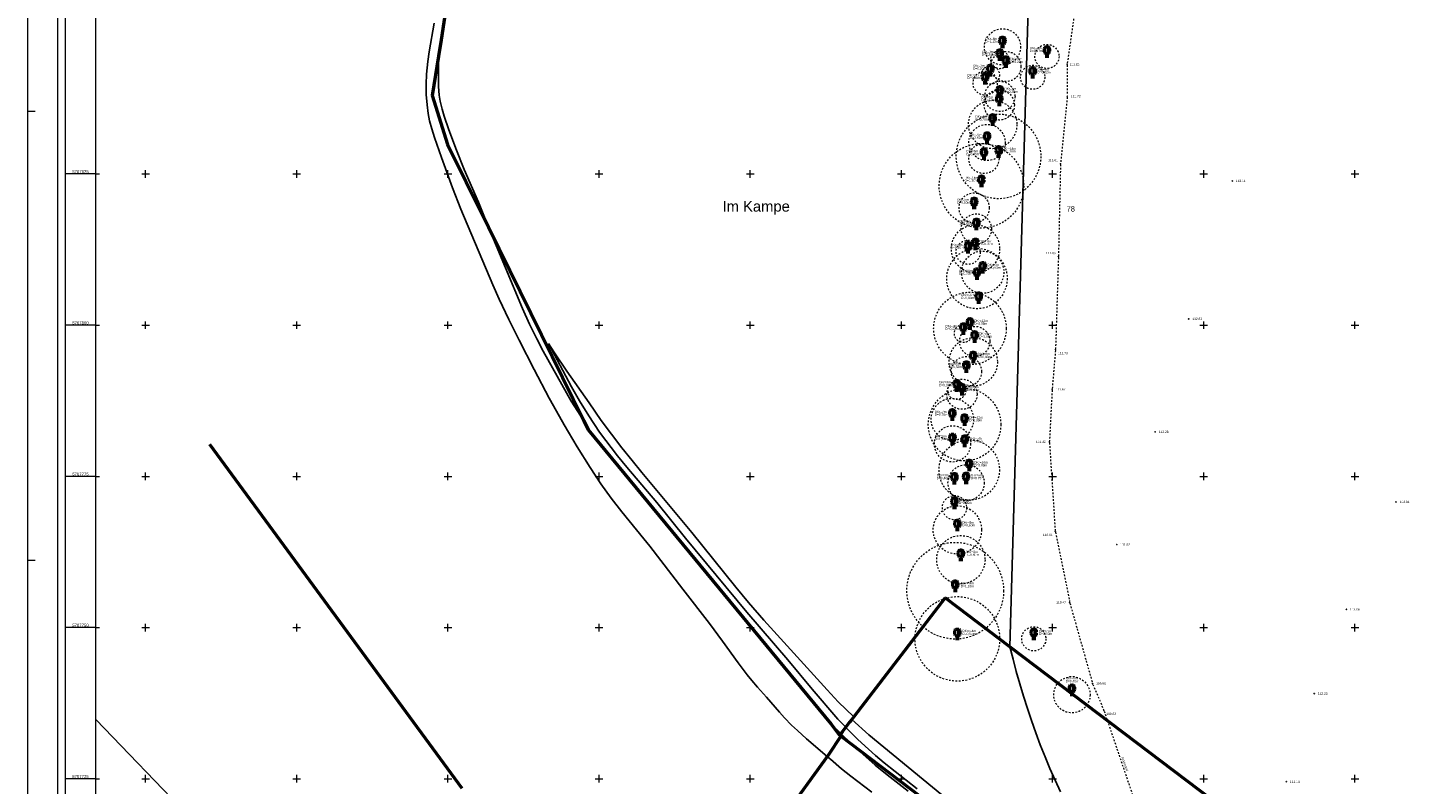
# Model space of a CAD drawing. Header units: metres. Extents: x 32377355 to 32378041, y 5707167 to 5708004.
# Tile 72 of 80: x 32377355 to 32377584, y 5707724 to 5707849. Entities that reach past the tile are written whole.
import ezdxf

# ---------------------------------------------------------------- set-up
doc = ezdxf.new("R2010")
doc.units = ezdxf.units.M
doc.header["$LTSCALE"] = 0.25
doc.linetypes.add('LF2', pattern=[2.2, 1.1, -1.1])
doc.layers.get('0').update_dxf_attribs({"color": 1, "linetype": 'CONTINUOUS'})
for name, color, linetype, lineweight in [('Befliegung', 126, 'CONTINUOUS', 0), ('Ebene 71', 71, 'CONTINUOUS', 0), ('Ebene 9085', 125, 'CONTINUOUS', 0), ('Ebene 9285', 69, 'CONTINUOUS', 0), ('Flurstücke_ Grenzpunkte', 51, 'CONTINUOUS', 25), ('Lagebezeichnungen', 9, 'CONTINUOUS', 25), ('Neues Aufmaß Nord', 123, 'CONTINUOUS', 0), ('Reliefformen', 32, 'CONTINUOUS', 25), ('Texte Befliegung', 70, 'CONTINUOUS', 0), ('TN_ Vegetation', 91, 'CONTINUOUS', 25)]:
    doc.layers.add(name, color=color, linetype=linetype, lineweight=lineweight)
doc.styles.add('F K 20 - Lagebezeichnung Gewanne', font='Arial.ttf')
doc.styles.add('K 10 700 - Arial_ kursiv_ 10 pt_ Flurstücksnummer', font='Arial.ttf')
doc.styles.add('Schrift rechtsgenei', font='Arial.ttf')

# ---------------------------------------------------------------- blocks, each defined once
blk = doc.blocks.new('S163')
at = {"lineweight": -2}
blk.add_hatch(color=0, dxfattribs=at).paths.add_polyline_path([(0, 0.031635, -1), (0, -0.031635, -1)], flags=0)
at = {"color": 0, "lineweight": -2}
blk.add_circle((0, 0), 0.031635, dxfattribs=at)
blk = doc.blocks.new('Laubbaum', base_point=(0, -0.5))
at = {"color": 0, "lineweight": -2}
for p, q in [((-0.25755, 0.14275), (-0.255405, 0.20252)), ((-0.255405, 0.08298), (-0.25755, 0.14275)), ((-0.255405, 0.20252), (-0.248985, 0.261985)), ((-0.248985, 0.023515), (-0.255405, 0.08298)), ((-0.248985, 0.261985), (-0.23832, 0.32084)), ((-0.23832, -0.03534), (-0.248985, 0.023515)), ((-0.23832, 0.32084), (-0.223465, 0.378775)), ((-0.223465, 0.378775), (-0.2045, 0.4355)), ((-0.2045, 0.4355), (-0.170865, 0.45636)), ((-0.170865, 0.45636), (-0.13513, 0.47336)), ((-0.13513, 0.47336), (-0.097725, 0.4863)), ((-0.097725, 0.4863), (-0.05912, 0.495015)), ((-0.05912, 0.495015), (-0.01979, 0.4994)), ((-0.01979, 0.4994), (0.01979, 0.4994)), ((0.01979, 0.4994), (0.05912, 0.495015)), ((0.05912, 0.495015), (0.097725, 0.4863)), ((0.072, 0.3585), (0.09129, 0.335215)), ((0.09129, 0.335215), (0.105485, 0.308515)), ((0.097725, 0.4863), (0.13513, 0.47336)), ((0.114, 0), (0.104515, -0.021505)), ((0.105485, 0.308515), (0.114, 0.2795)), ((0.114, 0.2795), (0.118245, 0.13975)), ((0.118245, 0.13975), (0.114, 0)), ((0.13513, 0.47336), (0.170865, 0.45636)), ((0.170865, 0.45636), (0.2045, 0.4355)), ((0.2045, 0.4355), (0.223465, 0.378775)), ((0.223465, 0.378775), (0.23832, 0.32084)), ((0.23832, 0.32084), (0.248985, 0.261985)), ((0.248985, 0.023515), (0.23832, -0.03534)), ((0.248985, 0.261985), (0.255405, 0.20252)), ((0.255405, 0.08298), (0.248985, 0.023515)), ((0.255405, 0.20252), (0.25755, 0.14275)), ((0.25755, 0.14275), (0.255405, 0.08298)), ((-0.223465, -0.093275), (-0.23832, -0.03534)), ((-0.2045, -0.15), (-0.223465, -0.093275)), ((-0.17082, -0.170725), (-0.2045, -0.15)), ((0.1905, -0.5), (-0.1905, -0.5)), ((-0.135065, -0.187615), (-0.17082, -0.170725)), ((-0.097665, -0.200465), (-0.135065, -0.187615)), ((-0.05908, -0.20912), (-0.097665, -0.200465)), ((-0.019775, -0.213475), (-0.05908, -0.20912)), ((0.019775, -0.213475), (-0.019775, -0.213475)), ((0, -0.2205), (0, -0.5)), ((0.05908, -0.20912), (0.019775, -0.213475)), ((0.097665, -0.200465), (0.05908, -0.20912)), ((0.09082, -0.04061), (0.0735, -0.0565)), ((0.104515, -0.021505), (0.09082, -0.04061)), ((0.135065, -0.187615), (0.097665, -0.200465)), ((0.17082, -0.170725), (0.135065, -0.187615)), ((0.2045, -0.15), (0.17082, -0.170725)), ((0.223465, -0.093275), (0.2045, -0.15)), ((0.23832, -0.03534), (0.223465, -0.093275))]:
    blk.add_line(p, q, dxfattribs=at)

msp = doc.modelspace()

# ---------------------------------------------------------------- linework, layer by layer
at = {"layer": 'Befliegung', "color": 7, "linetype": 'LF2', "lineweight": 18}
msp.add_line((32377533.523058, 5707736.17658, 109.675), (32377539.665385, 5707718.071422, 108.818), dxfattribs=at)
at = {"layer": 'Ebene 71', "color": 7, "linetype": 'Continuous', "lineweight": 18}
for p, q in [((32377360.4975, 5707167.1275), (32377360.4975, 5708004.388635)), ((32377355.4975, 5707835.3775), (32377356.7475, 5707835.3775)), ((32377355.4975, 5707761.1275), (32377356.7475, 5707761.1275))]:
    msp.add_line(p, q, dxfattribs=at)
at = {"layer": 'Ebene 71', "color": 7, "linetype": 'Continuous', "lineweight": 9}
for p, q in [((32377374.999722, 5707824.372003), (32377374.999722, 5707825.622003)), ((32377399.999722, 5707824.372003), (32377399.999722, 5707825.622003)), ((32377424.999722, 5707824.372003), (32377424.999722, 5707825.622003)), ((32377449.999722, 5707824.372003), (32377449.999722, 5707825.622003)), ((32377474.999722, 5707824.372003), (32377474.999722, 5707825.622003)), ((32377499.999722, 5707824.372003), (32377499.999722, 5707825.622003)), ((32377524.999722, 5707824.372003), (32377524.999722, 5707825.622003)), ((32377549.999722, 5707824.372003), (32377549.999722, 5707825.622003)), ((32377574.999722, 5707824.372003), (32377574.999722, 5707825.622003)), ((32377366.7475, 5707824.997003), (32377367.3725, 5707824.997003)), ((32377374.374722, 5707824.997003), (32377375.624722, 5707824.997003)), ((32377399.374722, 5707824.997003), (32377400.624722, 5707824.997003)), ((32377424.374722, 5707824.997003), (32377425.624722, 5707824.997003)), ((32377449.374722, 5707824.997003), (32377450.624722, 5707824.997003)), ((32377474.374722, 5707824.997003), (32377475.624722, 5707824.997003)), ((32377499.374722, 5707824.997003), (32377500.624722, 5707824.997003)), ((32377524.374722, 5707824.997003), (32377525.624722, 5707824.997003)), ((32377549.374722, 5707824.997003), (32377550.624722, 5707824.997003)), ((32377574.374722, 5707824.997003), (32377575.624722, 5707824.997003)), ((32377374.999722, 5707799.372003), (32377374.999722, 5707800.622003)), ((32377399.999722, 5707799.372003), (32377399.999722, 5707800.622003)), ((32377424.999722, 5707799.372003), (32377424.999722, 5707800.622003)), ((32377449.999722, 5707799.372003), (32377449.999722, 5707800.622003)), ((32377474.999722, 5707799.372003), (32377474.999722, 5707800.622003)), ((32377499.999722, 5707799.372003), (32377499.999722, 5707800.622003)), ((32377524.999722, 5707799.372003), (32377524.999722, 5707800.622003)), ((32377549.999722, 5707799.372003), (32377549.999722, 5707800.622003)), ((32377574.999722, 5707799.372003), (32377574.999722, 5707800.622003)), ((32377366.7475, 5707799.997003), (32377367.3725, 5707799.997003)), ((32377374.374722, 5707799.997003), (32377375.624722, 5707799.997003)), ((32377399.374722, 5707799.997003), (32377400.624722, 5707799.997003)), ((32377424.374722, 5707799.997003), (32377425.624722, 5707799.997003)), ((32377449.374722, 5707799.997003), (32377450.624722, 5707799.997003)), ((32377474.374722, 5707799.997003), (32377475.624722, 5707799.997003)), ((32377499.374722, 5707799.997003), (32377500.624722, 5707799.997003)), ((32377524.374722, 5707799.997003), (32377525.624722, 5707799.997003)), ((32377549.374722, 5707799.997003), (32377550.624722, 5707799.997003)), ((32377574.374722, 5707799.997003), (32377575.624722, 5707799.997003)), ((32377374.999722, 5707774.372003), (32377374.999722, 5707775.622003)), ((32377399.999722, 5707774.372003), (32377399.999722, 5707775.622003)), ((32377424.999722, 5707774.372003), (32377424.999722, 5707775.622003)), ((32377449.999722, 5707774.372003), (32377449.999722, 5707775.622003)), ((32377474.999722, 5707774.372003), (32377474.999722, 5707775.622003)), ((32377499.999722, 5707774.372003), (32377499.999722, 5707775.622003)), ((32377524.999722, 5707774.372003), (32377524.999722, 5707775.622003)), ((32377549.999722, 5707774.372003), (32377549.999722, 5707775.622003)), ((32377574.999722, 5707774.372003), (32377574.999722, 5707775.622003)), ((32377366.7475, 5707774.997003), (32377367.3725, 5707774.997003)), ((32377374.374722, 5707774.997003), (32377375.624722, 5707774.997003)), ((32377399.374722, 5707774.997003), (32377400.624722, 5707774.997003)), ((32377424.374722, 5707774.997003), (32377425.624722, 5707774.997003)), ((32377449.374722, 5707774.997003), (32377450.624722, 5707774.997003)), ((32377474.374722, 5707774.997003), (32377475.624722, 5707774.997003)), ((32377499.374722, 5707774.997003), (32377500.624722, 5707774.997003)), ((32377524.374722, 5707774.997003), (32377525.624722, 5707774.997003)), ((32377549.374722, 5707774.997003), (32377550.624722, 5707774.997003)), ((32377574.374722, 5707774.997003), (32377575.624722, 5707774.997003)), ((32377366.7475, 5707749.997003), (32377367.3725, 5707749.997003)), ((32377374.374722, 5707749.997003), (32377375.624722, 5707749.997003)), ((32377374.999722, 5707749.372003), (32377374.999722, 5707750.622003)), ((32377399.374722, 5707749.997003), (32377400.624722, 5707749.997003)), ((32377399.999722, 5707749.372003), (32377399.999722, 5707750.622003)), ((32377424.374722, 5707749.997003), (32377425.624722, 5707749.997003)), ((32377424.999722, 5707749.372003), (32377424.999722, 5707750.622003)), ((32377449.374722, 5707749.997003), (32377450.624722, 5707749.997003)), ((32377449.999722, 5707749.372003), (32377449.999722, 5707750.622003)), ((32377474.374722, 5707749.997003), (32377475.624722, 5707749.997003)), ((32377474.999722, 5707749.372003), (32377474.999722, 5707750.622003)), ((32377499.374722, 5707749.997003), (32377500.624722, 5707749.997003)), ((32377499.999722, 5707749.372003), (32377499.999722, 5707750.622003)), ((32377524.374722, 5707749.997003), (32377525.624722, 5707749.997003)), ((32377524.999722, 5707749.372003), (32377524.999722, 5707750.622003)), ((32377549.374722, 5707749.997003), (32377550.624722, 5707749.997003)), ((32377549.999722, 5707749.372003), (32377549.999722, 5707750.622003)), ((32377574.374722, 5707749.997003), (32377575.624722, 5707749.997003)), ((32377574.999722, 5707749.372003), (32377574.999722, 5707750.622003)), ((32377366.7475, 5707724.997003), (32377367.3725, 5707724.997003)), ((32377374.374722, 5707724.997003), (32377375.624722, 5707724.997003)), ((32377374.999722, 5707724.372003), (32377374.999722, 5707725.622003)), ((32377399.374722, 5707724.997003), (32377400.624722, 5707724.997003)), ((32377399.999722, 5707724.372003), (32377399.999722, 5707725.622003)), ((32377424.374722, 5707724.997003), (32377425.624722, 5707724.997003)), ((32377424.999722, 5707724.372003), (32377424.999722, 5707725.622003)), ((32377449.374722, 5707724.997003), (32377450.624722, 5707724.997003)), ((32377449.999722, 5707724.372003), (32377449.999722, 5707725.622003)), ((32377474.374722, 5707724.997003), (32377475.624722, 5707724.997003)), ((32377474.999722, 5707724.372003), (32377474.999722, 5707725.622003)), ((32377499.374722, 5707724.997003), (32377500.624722, 5707724.997003)), ((32377499.999722, 5707724.372003), (32377499.999722, 5707725.622003)), ((32377524.374722, 5707724.997003), (32377525.624722, 5707724.997003)), ((32377524.999722, 5707724.372003), (32377524.999722, 5707725.622003)), ((32377549.374722, 5707724.997003), (32377550.624722, 5707724.997003)), ((32377549.999722, 5707724.372003), (32377549.999722, 5707725.622003)), ((32377574.374722, 5707724.997003), (32377575.624722, 5707724.997003)), ((32377574.999722, 5707724.372003), (32377574.999722, 5707725.622003))]:
    msp.add_line(p, q, dxfattribs=at)
at = {"layer": 'Ebene 71', "color": 7, "lineweight": 18}
for p, q in [((32377366.7475, 5707824.997003), (32377361.7475, 5707824.997003)), ((32377366.7475, 5707799.997003), (32377361.7475, 5707799.997003)), ((32377366.7475, 5707774.997003), (32377361.7475, 5707774.997003)), ((32377366.7475, 5707749.997003), (32377361.7475, 5707749.997003)), ((32377366.7475, 5707724.997003), (32377361.7475, 5707724.997003))]:
    msp.add_line(p, q, dxfattribs=at)
at = {"layer": 'Ebene 71', "color": 7, "linetype": 'Continuous', "lineweight": 18}
msp.add_lwpolyline([(32377355.4975, 5707167.1275), (32377355.4975, 5708004.388635), (32378040.685612, 5708004.388635), (32378040.685612, 5707167.1275), (32377355.4975, 5707167.1275)], close=True, dxfattribs=at)
at = {"layer": 'Ebene 71', "color": 7, "lineweight": 18}
for points in [[(32377361.77, 5707168.4), (32377361.77, 5708003.116135), (32378015.663113, 5708003.116135), (32378015.663113, 5707168.4), (32377361.77, 5707168.4)], [(32377366.7475, 5707173.3775), (32377366.7475, 5707998.138635), (32378010.685612, 5707998.138635), (32378010.685612, 5707173.3775), (32377366.7475, 5707173.3775)]]:
    msp.add_lwpolyline(points, close=True, dxfattribs=at)
at = {"layer": 'Ebene 9085', "color": 7, "linetype": 'LF2', "lineweight": 18}
for p, q in [((32377530.110063, 5707862.101975, 111.215), (32377527.42838, 5707843.27803, 111.631)), ((32377527.407478, 5707842.97244, 111.636), (32377527.431965, 5707838.007562, 111.716)), ((32377527.41738, 5707837.701207, 111.719), (32377526.327063, 5707826.841795, 111.813)), ((32377526.308265, 5707826.535477, 111.814), (32377525.969177, 5707811.469525, 111.863)), ((32377525.9609, 5707811.162515, 111.862), (32377525.488545, 5707796.128487, 111.787)), ((32377525.470815, 5707795.821983, 111.783), (32377524.940628, 5707789.53602, 111.672)), ((32377524.919688, 5707789.22965, 111.665), (32377524.480758, 5707780.852355, 111.428)), ((32377524.482693, 5707780.545762, 111.419), (32377525.42475, 5707766.06824, 110.946)), ((32377525.46535, 5707765.764525, 110.935), (32377527.798092, 5707754.30348, 110.479)), ((32377527.870352, 5707754.00519, 110.467), (32377531.56709, 5707740.879812, 109.969)), ((32377531.668535, 5707740.590567, 109.954), (32377533.413908, 5707736.463437, 109.691))]:
    msp.add_line(p, q, dxfattribs=at)
for centre, radius in [((32377516.713723, 5707846.002002, 111.59), 2.999353), ((32377524.059723, 5707844.424003, 111.783), 1.999567), ((32377517.261723, 5707842.762002, 111.534), 2.49946), ((32377516.264722, 5707843.900003, 111.514), 1.499675), ((32377513.849723, 5707840.021002, 111.426), 1.999567), ((32377514.703722, 5707841.357002, 111.468), 1.499675), ((32377521.702723, 5707840.985003, 111.696), 1.999567), ((32377516.282722, 5707837.818002, 111.949), 2.49946), ((32377515.093722, 5707833.178002, 111.629), 3.999135), ((32377516.180723, 5707836.411002, 111.63), 2.49946), ((32377516.057723, 5707827.895003, 111.87), 6.998488), ((32377514.155723, 5707830.197003, 111.589), 2.999353), ((32377513.238722, 5707823.039002, 111.665), 6.998488), ((32377513.637722, 5707827.552002, 111.599), 2.49946), ((32377512.028723, 5707819.370002, 111.575), 2.49946), ((32377512.245723, 5707812.614002, 111.541), 3.999135), ((32377512.393723, 5707815.902002, 111.66), 2.49946), ((32377511.028723, 5707812.046002, 111.427), 1.999567), ((32377512.487723, 5707807.706002, 111.708), 4.99892), ((32377513.445723, 5707808.754002, 111.615), 3.499245), ((32377511.328722, 5707799.456002, 111.5), 5.998705), ((32377510.252723, 5707798.620002, 111.459), 1.499675), ((32377512.112723, 5707797.301002, 111.512), 2.49946), ((32377511.878723, 5707793.922002, 111.455), 3.999135), ((32377510.745723, 5707792.322003, 111.341), 2.49946), ((32377510.439723, 5707783.548003, 111.314), 5.998705), ((32377510.004723, 5707788.581002, 111.114), 2.49946), ((32377509.144723, 5707789.218003, 111.066), 1.499675), ((32377508.421723, 5707784.409002, 110.849), 3.499245), ((32377508.443723, 5707780.367003, 110.709), 2.999353), ((32377511.213723, 5707776.066003, 110.852), 4.99892), ((32377510.699723, 5707773.929003, 110.683), 2.999353), ((32377508.769723, 5707769.818002, 110.286), 1.999567), ((32377509.249722, 5707766.142002, 110.295), 3.999135), ((32377508.895723, 5707756.089003, 109.445), 7.998273), ((32377509.823723, 5707761.211002, 110.104), 3.999135), ((32377509.245723, 5707748.126002, 108.702), 6.998488), ((32377521.891723, 5707748.136002, 109.886), 1.999567), ((32377528.199723, 5707738.897002, 109.387), 2.999353)]:
    msp.add_circle(centre, radius, dxfattribs=at)
at = {"layer": 'Ebene 9285', "color": 7, "lineweight": 18}
msp.add_point((32377510.699723, 5707776.928355), dxfattribs=at)
at = {"layer": 'Flurstücke_ Grenzpunkte', "color": 7, "linetype": 'Continuous', "lineweight": 50}
for p, q in [((32377432.524723, 5707902.226002), (32377423.852722, 5707847.187002)), ((32377423.852722, 5707847.187002), (32377423.423723, 5707844.463003)), ((32377423.423723, 5707844.463003), (32377422.401723, 5707837.981003)), ((32377422.401723, 5707837.981003), (32377424.941723, 5707829.874002)), ((32377424.941723, 5707829.874002), (32377428.023722, 5707823.628003)), ((32377428.023722, 5707823.628003), (32377431.691723, 5707816.192002)), ((32377431.691723, 5707816.192002), (32377447.475722, 5707784.206002)), ((32377447.475722, 5707784.206002), (32377448.212723, 5707782.710002)), ((32377448.212723, 5707782.710002), (32377488.356723, 5707734.021002)), ((32377427.342723, 5707723.401003), (32377385.626722, 5707780.248003)), ((32377507.243723, 5707754.933002), (32377492.104722, 5707735.216002)), ((32377509.286722, 5707753.386002), (32377507.243723, 5707754.933002)), ((32377517.952723, 5707746.825002), (32377509.286722, 5707753.386002)), ((32377619.4004, 5707670.021902), (32377517.952723, 5707746.825002)), ((32377488.356723, 5707734.021002), (32377489.778723, 5707732.187002)), ((32377491.426723, 5707734.333003), (32377490.269723, 5707732.825002)), ((32377491.783723, 5707734.798003), (32377491.426723, 5707734.333003)), ((32377492.104722, 5707735.216002), (32377491.783723, 5707734.798003)), ((32377489.992723, 5707732.028002), (32377487.915723, 5707728.977002)), ((32377490.269723, 5707732.825002), (32377489.778723, 5707732.187002)), ((32377489.778723, 5707732.187002), (32377489.992723, 5707732.028002)), ((32377521.591722, 5707708.130002), (32377489.992723, 5707732.028002)), ((32377487.915723, 5707728.977002), (32377464.606723, 5707696.690003))]:
    msp.add_line(p, q, dxfattribs=at)
at = {"layer": 'Reliefformen', "color": 37, "linetype": 'Continuous', "lineweight": 25, "true_color": 0x805c3b}
for p, q in [((32377423.423723, 5707844.463003), (32377432.524723, 5707902.226002)), ((32377422.716722, 5707849.923003), (32377421.869723, 5707845.201003)), ((32377421.869723, 5707845.201003), (32377422.716722, 5707849.923003)), ((32377421.869723, 5707845.201003), (32377421.646722, 5707843.586002)), ((32377421.646722, 5707843.586002), (32377421.869723, 5707845.201003)), ((32377423.463723, 5707839.443002), (32377423.423723, 5707844.463003)), ((32377421.646722, 5707843.586002), (32377421.472723, 5707841.517002)), ((32377421.472723, 5707841.517002), (32377421.646722, 5707843.586002)), ((32377421.379723, 5707839.861003), (32377421.377723, 5707838.621002)), ((32377421.377723, 5707838.621002), (32377421.379723, 5707839.861003)), ((32377421.472723, 5707841.517002), (32377421.379723, 5707839.861003)), ((32377421.379723, 5707839.861003), (32377421.472723, 5707841.517002)), ((32377423.571723, 5707838.007002), (32377423.463723, 5707839.443002)), ((32377421.377723, 5707838.621002), (32377421.398722, 5707838.161002)), ((32377421.398722, 5707838.161002), (32377421.377723, 5707838.621002)), ((32377421.398722, 5707838.161002), (32377421.547722, 5707836.410002)), ((32377421.547722, 5707836.410002), (32377421.398722, 5707838.161002)), ((32377423.723723, 5707837.015003), (32377423.571723, 5707838.007002)), ((32377424.035723, 5707835.686002), (32377423.723723, 5707837.015003)), ((32377421.547722, 5707836.410002), (32377421.721723, 5707834.990002)), ((32377421.721723, 5707834.990002), (32377421.547722, 5707836.410002)), ((32377421.721723, 5707834.990002), (32377421.955722, 5707833.778002)), ((32377421.955722, 5707833.778002), (32377421.721723, 5707834.990002)), ((32377424.361722, 5707834.580002), (32377424.035723, 5707835.686002)), ((32377421.955722, 5707833.778002), (32377422.321723, 5707832.460002)), ((32377422.321723, 5707832.460002), (32377421.955722, 5707833.778002)), ((32377422.321723, 5707832.460002), (32377422.786722, 5707831.049003)), ((32377422.786722, 5707831.049003), (32377422.321723, 5707832.460002)), ((32377425.138723, 5707832.285002), (32377424.361722, 5707834.580002)), ((32377422.786722, 5707831.049003), (32377423.944722, 5707827.699002)), ((32377423.944722, 5707827.699002), (32377422.786722, 5707831.049003)), ((32377426.392723, 5707828.941003), (32377425.138723, 5707832.285002)), ((32377427.695723, 5707825.727002), (32377426.392723, 5707828.941003)), ((32377423.944722, 5707827.699002), (32377425.770723, 5707822.690003)), ((32377425.770723, 5707822.690003), (32377423.944722, 5707827.699002)), ((32377430.057723, 5707820.313002), (32377427.695723, 5707825.727002)), ((32377425.770723, 5707822.690003), (32377427.137722, 5707819.155002)), ((32377427.137722, 5707819.155002), (32377425.770723, 5707822.690003)), ((32377427.137722, 5707819.155002), (32377432.405723, 5707806.665002)), ((32377432.405723, 5707806.665002), (32377427.137722, 5707819.155002)), ((32377430.616723, 5707818.946003), (32377430.057723, 5707820.313002)), ((32377431.691723, 5707816.192002), (32377430.616723, 5707818.946003)), ((32377437.357723, 5707802.757002), (32377431.691723, 5707816.192002)), ((32377432.405723, 5707806.665002), (32377433.461723, 5707804.300002)), ((32377433.461723, 5707804.300002), (32377432.405723, 5707806.665002)), ((32377433.461723, 5707804.300002), (32377435.071723, 5707800.939002)), ((32377435.071723, 5707800.939002), (32377433.461723, 5707804.300002)), ((32377438.506723, 5707800.184003), (32377437.357723, 5707802.757002)), ((32377435.071723, 5707800.939002), (32377436.794723, 5707797.501002)), ((32377436.794723, 5707797.501002), (32377435.071723, 5707800.939002)), ((32377439.691723, 5707797.719003), (32377438.506723, 5707800.184003)), ((32377436.794723, 5707797.501002), (32377439.255723, 5707792.680003)), ((32377439.255723, 5707792.680003), (32377436.794723, 5707797.501002)), ((32377440.755723, 5707795.690003), (32377439.691723, 5707797.719003)), ((32377442.622722, 5707795.398002), (32377441.645723, 5707796.940003)), ((32377441.645723, 5707796.940003), (32377445.453722, 5707789.803002)), ((32377445.453722, 5707789.803002), (32377441.645723, 5707796.940003)), ((32377445.400722, 5707787.411002), (32377440.755723, 5707795.690003)), ((32377444.639722, 5707792.409002), (32377442.622722, 5707795.398002)), ((32377439.255723, 5707792.680003), (32377441.764722, 5707787.936002)), ((32377441.764722, 5707787.936002), (32377439.255723, 5707792.680003)), ((32377448.329723, 5707787.154002), (32377444.639722, 5707792.409002)), ((32377445.453722, 5707789.803002), (32377446.769723, 5707787.487002)), ((32377446.769723, 5707787.487002), (32377445.453722, 5707789.803002)), ((32377441.764722, 5707787.936002), (32377442.960723, 5707785.761002)), ((32377442.960723, 5707785.761002), (32377441.764722, 5707787.936002)), ((32377446.353723, 5707785.882002), (32377445.400722, 5707787.411002)), ((32377446.769723, 5707787.487002), (32377448.302723, 5707785.022002)), ((32377448.302723, 5707785.022002), (32377446.769723, 5707787.487002)), ((32377450.344723, 5707784.235003), (32377448.329723, 5707787.154002)), ((32377442.960723, 5707785.761002), (32377444.225722, 5707783.523002)), ((32377444.225722, 5707783.523002), (32377442.960723, 5707785.761002)), ((32377447.475722, 5707784.206002), (32377446.353723, 5707785.882002)), ((32377448.302723, 5707785.022002), (32377450.071723, 5707782.319002)), ((32377450.071723, 5707782.319002), (32377448.302723, 5707785.022002)), ((32377444.225722, 5707783.523002), (32377446.359723, 5707779.902002)), ((32377446.359723, 5707779.902002), (32377444.225722, 5707783.523002)), ((32377448.212723, 5707782.710002), (32377447.475722, 5707784.206002)), ((32377488.356723, 5707734.021002), (32377448.212723, 5707782.710002)), ((32377450.071723, 5707782.319002), (32377453.049723, 5707778.419002)), ((32377453.049723, 5707778.419002), (32377450.071723, 5707782.319002)), ((32377453.769723, 5707779.741003), (32377450.344723, 5707784.235003)), ((32377446.359723, 5707779.902002), (32377448.509723, 5707776.457003)), ((32377448.509723, 5707776.457003), (32377446.359723, 5707779.902002)), ((32377455.450723, 5707777.611003), (32377453.769723, 5707779.741003)), ((32377453.049723, 5707778.419002), (32377454.581723, 5707776.507002)), ((32377454.581723, 5707776.507002), (32377453.049723, 5707778.419002)), ((32377457.052723, 5707775.631002), (32377455.450723, 5707777.611003)), ((32377448.509723, 5707776.457003), (32377450.293722, 5707773.767002)), ((32377450.293722, 5707773.767002), (32377448.509723, 5707776.457003)), ((32377454.581723, 5707776.507002), (32377459.553723, 5707770.662003)), ((32377459.553723, 5707770.662003), (32377454.581723, 5707776.507002)), ((32377465.353723, 5707765.698002), (32377457.052723, 5707775.631002)), ((32377450.293722, 5707773.767002), (32377452.009723, 5707771.369002)), ((32377452.009723, 5707771.369002), (32377450.293722, 5707773.767002)), ((32377452.009723, 5707771.369002), (32377453.764722, 5707769.116003)), ((32377453.764722, 5707769.116003), (32377452.009723, 5707771.369002)), ((32377459.553723, 5707770.662003), (32377464.311723, 5707764.758003)), ((32377464.311723, 5707764.758003), (32377459.553723, 5707770.662003)), ((32377453.764722, 5707769.116003), (32377457.387722, 5707764.685003)), ((32377457.387722, 5707764.685003), (32377453.764722, 5707769.116003)), ((32377457.387722, 5707764.685003), (32377458.364723, 5707763.460002)), ((32377458.364723, 5707763.460002), (32377457.387722, 5707764.685003)), ((32377464.311723, 5707764.758003), (32377474.430723, 5707752.522002)), ((32377474.430723, 5707752.522002), (32377464.311723, 5707764.758003)), ((32377472.584723, 5707756.674003), (32377465.353723, 5707765.698002)), ((32377458.364723, 5707763.460002), (32377463.845723, 5707756.342002)), ((32377463.845723, 5707756.342002), (32377458.364723, 5707763.460002)), ((32377463.845723, 5707756.342002), (32377468.271722, 5707750.651003)), ((32377468.271722, 5707750.651003), (32377463.845723, 5707756.342002)), ((32377474.713723, 5707754.129002), (32377472.584723, 5707756.674003)), ((32377474.430723, 5707752.522002), (32377481.200723, 5707744.666002)), ((32377481.200723, 5707744.666002), (32377474.430723, 5707752.522002)), ((32377477.266723, 5707751.210002), (32377474.713723, 5707754.129002)), ((32377468.271722, 5707750.651003), (32377470.433722, 5707747.761002)), ((32377470.433722, 5707747.761002), (32377468.271722, 5707750.651003)), ((32377487.699723, 5707739.681002), (32377477.266723, 5707751.210002)), ((32377470.433722, 5707747.761002), (32377472.993723, 5707744.187002)), ((32377472.993723, 5707744.187002), (32377470.433722, 5707747.761002)), ((32377472.993723, 5707744.187002), (32377474.492723, 5707742.198002)), ((32377474.492723, 5707742.198002), (32377472.993723, 5707744.187002)), ((32377481.200723, 5707744.666002), (32377485.262722, 5707739.812002)), ((32377485.262722, 5707739.812002), (32377481.200723, 5707744.666002)), ((32377474.492723, 5707742.198002), (32377475.256723, 5707741.254002)), ((32377475.256723, 5707741.254002), (32377474.492723, 5707742.198002)), ((32377475.256723, 5707741.254002), (32377476.209723, 5707740.146002)), ((32377476.209723, 5707740.146002), (32377475.256723, 5707741.254002)), ((32377476.209723, 5707740.146002), (32377477.705722, 5707738.464003)), ((32377477.705722, 5707738.464003), (32377476.209723, 5707740.146002)), ((32377485.262722, 5707739.812002), (32377489.491723, 5707734.828002)), ((32377489.491723, 5707734.828002), (32377485.262722, 5707739.812002)), ((32377489.548723, 5707737.734002), (32377487.699723, 5707739.681002)), ((32377477.705722, 5707738.464003), (32377479.811723, 5707736.017002)), ((32377479.811723, 5707736.017002), (32377477.705722, 5707738.464003)), ((32377492.104722, 5707735.216002), (32377489.548723, 5707737.734002)), ((32377479.811723, 5707736.017002), (32377480.659722, 5707735.071003)), ((32377480.659722, 5707735.071003), (32377479.811723, 5707736.017002)), ((32377480.659722, 5707735.071003), (32377481.830722, 5707733.878003)), ((32377481.830722, 5707733.878003), (32377480.659722, 5707735.071003)), ((32377491.681722, 5707730.822003), (32377488.356723, 5707734.021002)), ((32377489.491723, 5707734.828002), (32377491.740722, 5707732.546002)), ((32377491.740722, 5707732.546002), (32377489.491723, 5707734.828002)), ((32377491.783723, 5707734.798003), (32377492.104722, 5707735.216002)), ((32377494.626722, 5707732.236003), (32377491.783723, 5707734.798003)), ((32377481.830722, 5707733.878003), (32377482.805723, 5707732.958003)), ((32377482.805723, 5707732.958003), (32377481.830722, 5707733.878003)), ((32377482.805723, 5707732.958003), (32377484.311723, 5707731.614002)), ((32377484.311723, 5707731.614002), (32377482.805723, 5707732.958003)), ((32377484.311723, 5707731.614002), (32377488.123723, 5707728.352002)), ((32377488.123723, 5707728.352002), (32377484.311723, 5707731.614002)), ((32377491.740722, 5707732.546002), (32377492.815722, 5707731.487002)), ((32377492.815722, 5707731.487002), (32377491.740722, 5707732.546002)), ((32377507.609723, 5707721.549003), (32377494.626722, 5707732.236003)), ((32377493.679722, 5707728.983002), (32377491.681722, 5707730.822003)), ((32377492.815722, 5707731.487002), (32377494.526723, 5707729.878003)), ((32377494.526723, 5707729.878003), (32377492.815722, 5707731.487002)), ((32377494.526723, 5707729.878003), (32377495.709723, 5707728.833003)), ((32377495.709723, 5707728.833003), (32377494.526723, 5707729.878003)), ((32377488.123723, 5707728.352002), (32377488.266723, 5707728.215002)), ((32377488.266723, 5707728.215002), (32377488.123723, 5707728.352002)), ((32377488.266723, 5707728.215002), (32377490.091722, 5707726.637002)), ((32377490.091722, 5707726.637002), (32377488.266723, 5707728.215002)), ((32377495.659722, 5707727.261002), (32377493.679722, 5707728.983002)), ((32377497.617723, 5707725.652002), (32377495.659722, 5707727.261002)), ((32377495.709723, 5707728.833003), (32377497.144723, 5707727.625002)), ((32377497.144723, 5707727.625002), (32377495.709723, 5707728.833003)), ((32377497.144723, 5707727.625002), (32377502.584723, 5707723.320002)), ((32377502.584723, 5707723.320002), (32377497.144723, 5707727.625002)), ((32377490.091722, 5707726.637002), (32377491.609723, 5707725.410002)), ((32377491.609723, 5707725.410002), (32377490.091722, 5707726.637002)), ((32377491.609723, 5707725.410002), (32377495.091722, 5707722.809003)), ((32377495.091722, 5707722.809003), (32377491.609723, 5707725.410002)), ((32377501.097723, 5707722.928002), (32377497.617723, 5707725.652002))]:
    msp.add_line(p, q, dxfattribs=at)
at = {"layer": 'TN_ Vegetation', "color": 253, "linetype": 'Continuous', "lineweight": 25, "true_color": 0xb2b2b2}
for p, q in [((32377432.524723, 5707902.226002), (32377423.852722, 5707847.187002)), ((32377521.168722, 5707859.001002), (32377517.952723, 5707746.825002)), ((32377423.852722, 5707847.187002), (32377423.423723, 5707844.463003)), ((32377423.423723, 5707844.463003), (32377422.401723, 5707837.981003)), ((32377422.401723, 5707837.981003), (32377424.941723, 5707829.874002)), ((32377424.941723, 5707829.874002), (32377428.023722, 5707823.628003)), ((32377428.023722, 5707823.628003), (32377431.691723, 5707816.192002)), ((32377431.691723, 5707816.192002), (32377447.475722, 5707784.206002)), ((32377517.952723, 5707746.825002), (32377518.458723, 5707744.765003)), ((32377518.458723, 5707744.765003), (32377518.998723, 5707742.713003)), ((32377518.998723, 5707742.713003), (32377519.573723, 5707740.671002)), ((32377519.573723, 5707740.671002), (32377520.183722, 5707738.639003)), ((32377520.183722, 5707738.639003), (32377520.827723, 5707736.618002)), ((32377520.827723, 5707736.618002), (32377521.505723, 5707734.608002)), ((32377416.123723, 5707683.579002), (32377366.7475, 5707734.80119)), ((32377488.356723, 5707734.021002), (32377489.778723, 5707732.187002)), ((32377521.505723, 5707734.608002), (32377522.218722, 5707732.609002)), ((32377489.778723, 5707732.187002), (32377489.992723, 5707732.028002)), ((32377522.218722, 5707732.609002), (32377522.965723, 5707730.624002)), ((32377522.965723, 5707730.624002), (32377523.745723, 5707728.651003)), ((32377523.745723, 5707728.651003), (32377524.559723, 5707726.692002)), ((32377524.559723, 5707726.692002), (32377525.407722, 5707724.746002)), ((32377525.407722, 5707724.746002), (32377526.287723, 5707722.816003))]:
    msp.add_line(p, q, dxfattribs=at)
at = {"layer": 'TN_ Vegetation', "color": 116, "linetype": 'Continuous', "lineweight": 25, "true_color": 0x008230}
for p, q in [((32377489.992723, 5707732.028002), (32377487.915723, 5707728.977002)), ((32377521.591722, 5707708.130002), (32377489.992723, 5707732.028002)), ((32377487.915723, 5707728.977002), (32377464.606723, 5707696.690003))]:
    msp.add_line(p, q, dxfattribs=at)

# ---------------------------------------------------------------- block references
at = {"layer": 'Befliegung', "color": 7, "lineweight": 25, "xscale": 0.88, "yscale": 0.88, "zscale": 0.88}
for p in [(32377527.432723, 5707837.854002, 111.718), (32377554.720723, 5707823.851002, 113.112), (32377547.519723, 5707801.031003, 112.829), (32377524.927723, 5707789.383003, 111.669), (32377541.968722, 5707782.350003, 112.28), (32377581.798723, 5707770.772002, 114.01), (32377535.619723, 5707763.705002, 111.522), (32377573.586723, 5707753.006002, 113.057), (32377531.608723, 5707740.732002, 109.963), (32377568.268723, 5707739.083003, 112.233), (32377563.651723, 5707724.508003, 111.144)]:
    msp.add_blockref('S163', p, dxfattribs=at)
at = {"layer": 'Ebene 9085', "color": 116, "lineweight": 50, "true_color": 0x008230, "xscale": 1.625, "yscale": 1.625, "zscale": 1.625}
for p in [(32377516.713723, 5707846.002002, 111.59), (32377516.264722, 5707843.900003, 111.514), (32377517.261723, 5707842.762002, 111.534), (32377524.059723, 5707844.424003, 111.783), (32377513.849723, 5707840.021002, 111.426), (32377514.703722, 5707841.357002, 111.468), (32377521.702723, 5707840.985003, 111.696), (32377516.282722, 5707837.818002, 111.949), (32377516.180723, 5707836.411002, 111.63), (32377515.093722, 5707833.178002, 111.629), (32377514.155723, 5707830.197003, 111.589), (32377513.637722, 5707827.552002, 111.599), (32377516.057723, 5707827.895003, 111.87), (32377513.238722, 5707823.039002, 111.665), (32377512.028723, 5707819.370002, 111.575), (32377512.393723, 5707815.902002, 111.66), (32377512.245723, 5707812.614002, 111.541), (32377511.028723, 5707812.046002, 111.427), (32377513.445723, 5707808.754002, 111.615), (32377512.487723, 5707807.706002, 111.708), (32377512.782722, 5707803.723002, 111.512), (32377511.328722, 5707799.456002, 111.5), (32377510.252723, 5707798.620002, 111.459), (32377512.112723, 5707797.301002, 111.512), (32377510.745723, 5707792.322003, 111.341), (32377511.878723, 5707793.922002, 111.455), (32377509.144723, 5707789.218003, 111.066), (32377510.004723, 5707788.581002, 111.114), (32377508.421723, 5707784.409002, 110.849), (32377510.439723, 5707783.548003, 111.314), (32377508.443723, 5707780.367003, 110.709), (32377510.466722, 5707780.071003, 110.998), (32377511.213723, 5707776.066003, 110.852), (32377508.765723, 5707773.860003, 110.395), (32377510.699723, 5707773.929003, 110.683), (32377508.769723, 5707769.818002, 110.286), (32377509.249722, 5707766.142002, 110.295), (32377509.823723, 5707761.211002, 110.104), (32377508.895723, 5707756.089003, 109.445), (32377509.245723, 5707748.126002, 108.702), (32377521.891723, 5707748.136002, 109.886), (32377528.199723, 5707738.897002, 109.387)]:
    msp.add_blockref('Laubbaum', p, dxfattribs=at)
at = {"layer": 'Ebene 9085', "color": 7, "lineweight": 25, "xscale": 0.88, "yscale": 0.88, "zscale": 0.88}
for p in [(32377527.406723, 5707843.126002, 111.634), (32377526.311723, 5707826.689002, 111.814), (32377525.965723, 5707811.316003, 111.863), (32377525.483723, 5707795.975003, 111.786), (32377524.472723, 5707780.699002, 111.424), (32377525.434723, 5707765.915002, 110.941), (32377527.828722, 5707754.153002, 110.473), (32377533.473723, 5707736.322003, 109.682)]:
    msp.add_blockref('S163', p, dxfattribs=at)

# ---------------------------------------------------------------- texts
at = {"layer": 'Ebene 71', "color": 7, "lineweight": 18, "char_height": 0.5, "attachment_point": 7, "line_spacing_factor": 0.69, "style": 'Schrift rechtsgenei'}
for s, insert in [('5707825', (32377362.865, 5707825.122003)), ('5707800', (32377362.865, 5707800.122003)), ('5707775', (32377362.865, 5707775.122003)), ('5707750', (32377362.865, 5707750.122003)), ('5707725', (32377362.865, 5707725.122003))]:
    msp.add_mtext(s, dxfattribs=dict(at, insert=insert))
at = {"layer": 'Ebene 9285', "color": 7, "lineweight": 18, "char_height": 0.3775, "attachment_point": 7, "line_spacing_factor": 0.69, "style": 'Schrift rechtsgenei'}
for s, insert in [('DKr=6m', (32377513.891495, 5707847.166855)), ('D=1,10m', (32377513.891495, 5707846.638355)), ('DKr=4m', (32377521.211938, 5707845.6377)), ('DKr=3m', (32377513.27333, 5707845.019527)), ('D=0,25m', (32377513.27333, 5707844.491027)), ('DKr=5m', (32377517.990945, 5707843.815725)), ('D=0,17m', (32377521.211938, 5707845.1092)), ('DKr=4m', (32377510.930787, 5707841.147827)), ('DKr=3m', (32377511.841777, 5707842.709522)), ('D=0,20m', (32377511.841777, 5707842.181022)), ('D=0,22m', (32377517.990945, 5707843.287225)), ('DKr=4m', (32377522.480815, 5707842.09135)), ('D=0,22m', (32377522.480815, 5707841.56285)), ('111.63', (32377527.81698, 5707842.895638, 111.634)), ('D=0,20m', (32377510.930787, 5707840.619327)), ('DKr=5m', (32377517.047423, 5707838.90289)), ('DKr=5m', (32377513.240695, 5707837.50331)), ('D=0,27m', (32377513.240695, 5707836.97481)), ('D=0,25m', (32377517.047423, 5707838.37439)), ('DKr=8m', (32377512.232097, 5707834.282317)), ('D=0,70m', (32377512.232097, 5707833.753817)), ('DKr=6m', (32377511.32111, 5707831.289068)), ('D=0,45m', (32377511.32111, 5707830.760568)), ('DKr=5m', (32377510.735473, 5707828.556103)), ('D=0,45m', (32377510.735473, 5707828.027603)), ('DKr=14m', (32377516.721965, 5707829.0116)), ('D=1,30m', (32377516.721965, 5707828.4831)), ('111.81', (32377524.256235, 5707827.104252, 111.814)), ('DKr=14m', (32377510.442658, 5707824.196375)), ('D=1,30m', (32377510.442658, 5707823.667875)), ('DKr=5m', (32377509.206317, 5707820.552423)), ('D=0,50m', (32377509.206317, 5707820.023923)), ('DKr=5m', (32377509.564205, 5707817.006078)), ('D=0,50m', (32377509.564205, 5707816.477578)), ('DKr=8m', (32377512.980383, 5707813.686932)), ('DKr=4m', (32377508.13262, 5707813.101297)), ('D=0,30m', (32377508.13262, 5707812.572797)), ('D=0,70m', (32377512.980383, 5707813.158432)), ('111.86', (32377523.910235, 5707811.731252, 111.863)), ('DKr=7m', (32377514.229038, 5707809.781352)), ('D=0,60m', (32377514.229038, 5707809.252852)), ('DKr=10m', (32377509.519555, 5707808.805293)), ('D=0,75m', (32377509.519555, 5707808.276793)), ('DKr=10m', (32377509.861175, 5707804.803453)), ('D=0,45m', (32377509.861175, 5707804.274953)), ('DKr=12m', (32377512.032933, 5707800.532808)), ('D=0,95m', (32377512.032933, 5707800.004308)), ('DKr=3m', (32377507.274645, 5707799.654357)), ('D=0,22m', (32377507.274645, 5707799.125857)), ('DKr=5m', (32377512.862585, 5707798.409882)), ('D=0,65m', (32377512.862585, 5707797.881382)), ('DKr=5m', (32377507.83588, 5707793.358775)), ('DKr=8m', (32377512.667375, 5707795.042477)), ('D=0,45m', (32377512.667375, 5707794.513977)), ('111.79', (32377525.898973, 5707795.182253, 111.786)), ('D=0,50m', (32377507.83588, 5707792.830275)), ('DKr=3m', (32377506.22523, 5707790.357072)), ('D=0,30m', (32377506.22523, 5707789.828572)), ('DKr=5m', (32377510.7883, 5707789.57623)), ('D=0,35m', (32377510.7883, 5707789.04773)), ('DKr=7m', (32377505.493253, 5707785.50103)), ('D=0,70m', (32377505.493253, 5707784.97253)), ('DKr=12m', (32377511.203193, 5707784.549375)), ('D=1,30m', (32377511.203193, 5707784.020875)), ('DKr=6m', (32377505.51765, 5707781.45039)), ('D=1,10m', (32377505.51765, 5707780.92189)), ('DKr=5m', (32377511.2764, 5707781.084367)), ('D=0,75m', (32377511.2764, 5707780.555867)), ('111.42', (32377522.243585, 5707780.510252, 111.424)), ('DKr=10m', (32377512.032845, 5707777.106928)), ('DKr=3m', (32377505.834905, 5707774.983552)), ('DKr=6m', (32377511.496045, 5707774.983552)), ('D=0,90m', (32377512.032845, 5707776.578428)), ('D=0,40m', (32377505.834905, 5707774.455052)), ('D=0,75m', (32377511.496045, 5707774.455052)), ('DKr=4m', (32377509.495125, 5707770.884103)), ('D=0,35m', (32377509.495125, 5707770.355603)), ('DKr=8m', (32377510.031935, 5707767.17488)), ('D=0,80m', (32377510.031935, 5707766.64638)), ('110.94', (32377523.379235, 5707765.122252, 110.941)), ('DKr=8m', (32377510.666377, 5707762.31899)), ('D=0,60m', (32377510.666377, 5707761.79049)), ('DKr=16m', (32377509.818202, 5707757.124665)), ('D=1,10m', (32377509.818202, 5707756.596165)), ('110.47', (32377525.599585, 5707753.964252, 110.473)), ('DKr=14m', (32377510.078488, 5707749.251128)), ('D=0,95m', (32377510.078488, 5707748.722628)), ('DKr=4m', (32377522.76725, 5707749.218593)), ('D=0,30m', (32377522.76725, 5707748.690093)), ('DKr=6m', (32377527.160035, 5707741.409722)), ('D=0,40m', (32377527.160035, 5707740.881222)), ('109.68', (32377533.888973, 5707735.529253, 109.682))]:
    msp.add_mtext(s, dxfattribs=dict(at, insert=insert))
at = {"layer": 'Flurstücke_ Grenzpunkte', "color": 7, "lineweight": 35, "insert": (32377527.329473, 5707818.773002), "char_height": 0.875, "attachment_point": 7, "line_spacing_factor": 0.69, "style": 'K 10 700 - Arial_ kursiv_ 10 pt_ Flurstücksnummer'}
msp.add_mtext('78', dxfattribs=at)
at = {"layer": 'Lagebezeichnungen', "color": 7, "lineweight": 70, "insert": (32377470.410098, 5707818.243002), "char_height": 1.75, "attachment_point": 7, "line_spacing_factor": 0.69, "style": 'F K 20 - Lagebezeichnung Gewanne'}
msp.add_mtext('Im Kampe', dxfattribs=at)
at = {"layer": 'Neues Aufmaß Nord', "color": 7, "lineweight": 18, "insert": (32377536.375083, 5707728.496737), "char_height": 0.3775, "attachment_point": 7, "rotation": 289.79842352, "line_spacing_factor": 0.69, "style": 'Schrift rechtsgenei'}
msp.add_mtext('Ackerrand', dxfattribs=at)
at = {"layer": 'Texte Befliegung', "color": 7, "lineweight": 18, "char_height": 0.3775, "attachment_point": 7, "line_spacing_factor": 0.69, "style": 'Schrift rechtsgenei'}
for s, insert in [('111.72', (32377528.021623, 5707837.665253, 111.718)), ('113.11', (32377555.309623, 5707823.662252, 113.112)), ('112.83', (32377548.108623, 5707800.842252, 112.829)), ('111.67', (32377525.516623, 5707789.194253, 111.669)), ('112.28', (32377542.557622, 5707782.161252, 112.28)), ('114.01', (32377582.387623, 5707770.583252, 114.01)), ('111.52', (32377536.208623, 5707763.516253, 111.522)), ('113.06', (32377574.175623, 5707752.817252, 113.057)), ('109.96', (32377532.197623, 5707740.543252, 109.963)), ('112.23', (32377568.857623, 5707738.894252, 112.233)), ('111.14', (32377564.240623, 5707724.319253, 111.144))]:
    msp.add_mtext(s, dxfattribs=dict(at, insert=insert))

doc.saveas('drawing.dxf')
